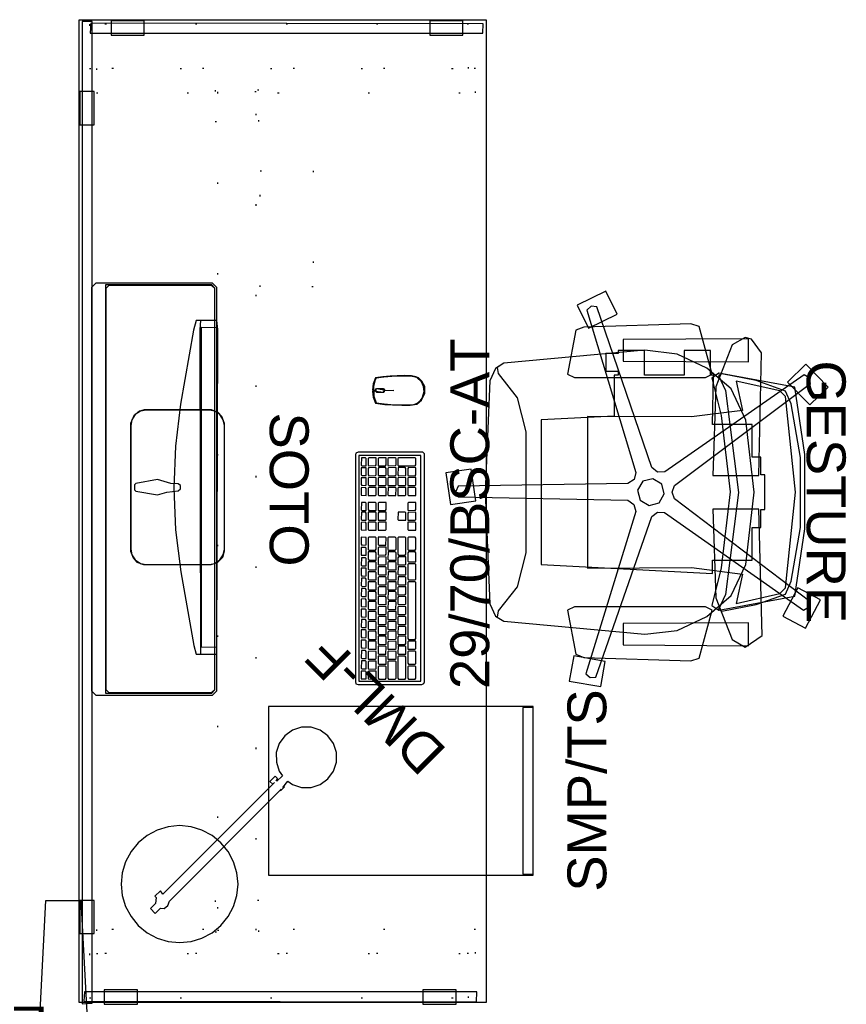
# Model space of a CAD drawing. Header units: inches. Extents: x 490 to 791, y -148 to 69.
# Tile 3 of 5: x 490 to 549, y -38 to 32. Entities that reach past the tile are written whole.
import ezdxf

# ---------------------------------------------------------------- set-up
doc = ezdxf.new("R2010")
doc.units = ezdxf.units.IN
doc.header["$MEASUREMENT"] = 0
doc.linetypes.add('Dot', pattern=[6.35, 0, -6.35])
for name, color, linetype in [('A-FURN', 7, 'Continuous'), ('A-FURN-P-FENCE-JNC', 4, 'Continuous'), ('A-FURN-P-FENCE-JNC-T', 4, 'Continuous'), ('A-FURN-P-FENCE-SUP', 4, 'Continuous'), ('A-FURN-P-FENCE-SUP-T', 4, 'Continuous'), ('A-FURN-P-FILE', 2, 'Continuous'), ('A-FURN-P-FILE-T', 2, 'Continuous'), ('A-FURN-P-FREE', 2, 'Continuous'), ('A-FURN-P-FREE-T', 2, 'Continuous'), ('A-FURN-P-SEAT', 2, 'Continuous'), ('A-FURN-P-SEAT-T', 2, 'Continuous'), ('A-FURN-P_LGHT', 4, 'Continuous'), ('A-FURN-P_LGHT-T', 4, 'Continuous'), ('CATALOGUE-TXT', 8, 'Continuous'), ('CET color Black or White', 7, 'Continuous'), ('CET Default', 7, 'Continuous')]:
    doc.layers.add(name, color=color, linetype=linetype)
doc.layers.add('AFUEL-3D-017', color=7, linetype='Continuous', true_color=0xf3f3f3)
doc.layers.add('AFUSL-3D-160', color=7, linetype='Continuous', true_color=0x3f4549)
doc.styles.add('Arial', font='arial.ttf')

# ---------------------------------------------------------------- blocks, each defined once
blk = doc.blocks.new('*C3')
at = {"layer": 'A-FURN-P_LGHT', "linetype": 'Continuous'}
for points in [[(0, 1.968), (-0.812, 1.888), (-1.594, 1.651), (-2.314, 1.266), (-2.945, 0.749), (-3.462, 0.118), (-3.847, -0.602), (-4.084, -1.384), (-4.164, -2.196), (-4.084, -3.008), (-3.847, -3.789), (-3.462, -4.509), (-2.945, -5.14), (-2.314, -5.658), (-1.594, -6.043), (-0.812, -6.28), (0, -6.36), (0.812, -6.28), (1.594, -6.043), (2.313, -5.658), (2.945, -5.14), (3.462, -4.509), (3.847, -3.789), (4.084, -3.008), (4.164, -2.196), (4.084, -1.384), (3.847, -0.602), (3.462, 0.118), (2.945, 0.749), (2.313, 1.266), (1.594, 1.651), (0.812, 1.888), (0, 1.968)], [(-0.244, 0.509), (-0.244, -0.009), (-0.435, -0.188), (-0.495, -0.527), (-0.336, -0.829), (-0.336, -12.092), (-0.396, -11.977), (-0.396, -12.375), (-0.336, -12.259), (-0.267, -12.84), (-0.669, -12.904), (-1.273, -13.212), (-1.753, -13.691), (-2.06, -14.295), (-2.166, -14.964), (-2.06, -15.634), (-1.753, -16.238), (-1.273, -16.717), (-0.669, -17.025), (0, -17.131), (0.669, -17.025), (1.273, -16.717), (1.753, -16.238), (2.06, -15.634), (2.166, -14.964), (2.06, -14.295), (1.753, -13.691), (1.273, -13.212), (0.669, -12.904), (0.266, -12.84), (0.278, -12.27), (0.337, -12.44), (0.339, -12.27), (0.385, -12.442), (0.629, -12.442), (0.629, -11.909), (0.34, -11.909), (0.337, -12.081), (0.337, -0.846), (0.629, -0.899), (0.629, -0.34), (0.492, -0.34), (0.245, -0.008), (0.245, 0.509), (-0.244, 0.509)]]:
    blk.add_lwpolyline(points, close=True, dxfattribs=at)
at = {"layer": 'A-FURN-P_LGHT-T', "linetype": 'Continuous', "style": 'Arial'}
blk.add_attdef('ITEXT', (-6.787, -22.466), '', height=2.772, dxfattribs=at).dxf.unprotected_set("ltscale", 0)
blk = doc.blocks.new('*C22')
at = {"layer": 'A-FURN-P-FREE', "linetype": 'Continuous'}
blk.add_lwpolyline([(-35, -14.5), (-35, 14.5), (35, 14.5), (35, -14.5), (-35, -14.5)], close=True, dxfattribs=at)
at = {"layer": 'A-FURN-P-FREE', "linetype": 'Dot'}
for points in [[(-34.673, -13.23), (-31.523, -13.23), (-31.523, 13.77), (-34.673, 13.77), (-34.673, -13.23)], [(31.523, -13.23), (34.673, -13.23), (34.673, 13.77), (31.523, 13.77), (31.523, -13.23)], [(-31.523, -13.73), (-29.791, -13.73), (-29.791, 13.27), (-31.523, 13.27), (-31.523, -13.73)], [(29.791, -13.73), (31.523, -13.73), (31.523, 13.27), (29.791, 13.27), (29.791, -13.73)], [(-29.975, 1.711), (-27.739, 1.711), (-27.739, 4.829), (-29.975, 4.829), (-29.975, 1.711)], [(-29.85, 1.892), (29.85, 1.892), (29.85, 4.648), (-29.85, 4.648), (-29.85, 1.892)], [(27.739, 1.711), (29.975, 1.711), (29.975, 4.829), (27.739, 4.829), (27.739, 1.711)], [(15.964, -2.164), (15.964, 1.616), (24.232, 1.616), (24.232, -2.164), (15.964, -2.164)]]:
    blk.add_lwpolyline(points, close=True, dxfattribs=at)
at = {"layer": 'A-FURN-P-FREE-T', "linetype": 'Continuous', "style": 'Arial'}
blk.add_attdef('ITEXT', (-12.677, -14.705), '', height=2.772, dxfattribs=at).dxf.unprotected_set("ltscale", 0)
blk = doc.blocks.new('*C19')
at = {"layer": 'CET color Black or White', "linetype": 'Continuous'}
for points in [[(8.089, 2.454), (-8.067, 2.454), (-8.219, 2.42), (-8.282, 2.276), (-8.282, -2.263), (-8.197, -2.42), (-8.089, -2.454), (8.153, -2.454), (8.282, -2.337), (8.282, 2.263), (8.197, 2.42), (8.089, 2.454)], [(8.036, 2.208), (-8.036, 2.208), (-8.036, -2.208), (8.036, -2.208), (8.036, 2.208)], [(-7.87, 1.555), (-7.883, 1.035), (-7.829, 0.982), (-7.322, 0.983), (-7.311, 1.503), (-7.363, 1.554), (-7.87, 1.555)], [(-7.33, 2.041), (-7.863, 2.04), (-7.875, 1.688), (-7.376, 1.688), (-7.312, 1.737), (-7.33, 2.041)], [(-6.658, 1.555), (-7.164, 1.554), (-7.176, 1.034), (-7.122, 0.982), (-6.616, 0.982), (-6.604, 1.503), (-6.658, 1.555)], [(-7.101, 2.04), (-7.149, 1.975), (-7.147, 1.688), (-6.642, 1.688), (-6.578, 1.737), (-6.577, 2.036), (-7.101, 2.04)], [(-5.951, 1.555), (-6.457, 1.554), (-6.469, 1.034), (-6.416, 0.982), (-5.909, 0.982), (-5.898, 1.503), (-5.951, 1.555)], [(-6.367, 2.04), (-6.415, 1.975), (-6.414, 1.688), (-5.909, 1.688), (-5.844, 1.737), (-5.844, 2.036), (-6.367, 2.04)], [(-5.711, 1.554), (-5.763, 1.501), (-5.762, 0.982), (-5.243, 0.982), (-5.19, 1.036), (-5.191, 1.543), (-5.711, 1.554)], [(-5.11, 2.041), (-5.615, 2.041), (-5.68, 1.993), (-5.661, 1.688), (-5.157, 1.689), (-5.109, 1.755), (-5.11, 2.041)], [(-5.005, 1.554), (-5.057, 1.501), (-5.056, 0.994), (-4.535, 0.983), (-4.483, 1.036), (-4.484, 1.543), (-5.005, 1.554)], [(-4.376, 2.041), (-4.881, 2.041), (-4.946, 1.993), (-4.928, 1.688), (-4.423, 1.689), (-4.375, 1.755), (-4.376, 2.041)], [(-4.297, 1.555), (-4.35, 1.501), (-4.349, 0.982), (-3.829, 0.982), (-3.776, 1.036), (-3.778, 1.542), (-4.297, 1.555)], [(-4.166, 2.04), (-4.214, 1.975), (-4.212, 1.688), (-3.707, 1.688), (-3.642, 1.737), (-3.642, 2.036), (-4.166, 2.04)], [(-3.591, 1.554), (-3.643, 1.501), (-3.643, 0.994), (-3.122, 0.983), (-3.07, 1.036), (-3.071, 1.543), (-3.591, 1.554)], [(-2.909, 2.041), (-3.414, 2.041), (-3.479, 1.993), (-3.46, 1.688), (-2.955, 1.689), (-2.907, 1.755), (-2.909, 2.041)], [(-2.885, 1.554), (-2.937, 1.501), (-2.936, 0.982), (-2.416, 0.982), (-2.363, 1.036), (-2.364, 1.543), (-2.885, 1.554)], [(-2.193, 2.041), (-2.726, 2.04), (-2.739, 1.688), (-2.24, 1.688), (-2.175, 1.737), (-2.193, 2.041)], [(-2.177, 1.555), (-2.23, 1.501), (-2.229, 0.982), (-1.71, 0.982), (-1.656, 1.036), (-1.658, 1.542), (-2.177, 1.555)], [(-1.964, 2.04), (-2.012, 1.975), (-2.011, 1.688), (-1.506, 1.688), (-1.441, 1.737), (-1.441, 2.036), (-1.964, 2.04)], [(-1.471, 1.554), (-1.523, 1.501), (-1.523, 0.982), (-1.003, 0.982), (-0.95, 1.036), (-0.951, 1.543), (-1.471, 1.554)], [(-1.23, 2.04), (-1.279, 1.975), (-1.277, 1.688), (-0.772, 1.688), (-0.707, 1.737), (-0.707, 2.036), (-1.23, 2.04)], [(-0.765, 1.554), (-0.817, 1.501), (-0.816, 0.994), (-0.295, 0.983), (-0.243, 1.036), (-0.244, 1.543), (-0.765, 1.554)], [(0.021, 2.041), (-0.479, 2.041), (-0.543, 1.993), (-0.524, 1.688), (0.008, 1.689), (0.021, 2.041)], [(-0.058, 1.554), (-0.11, 1.501), (-0.109, 0.994), (0.411, 0.983), (0.463, 1.036), (0.463, 1.543), (-0.058, 1.554)], [(0.237, 2.04), (0.189, 1.975), (0.191, 1.688), (0.696, 1.688), (0.761, 1.737), (0.761, 2.036), (0.237, 2.04)], [(0.649, 1.555), (0.597, 1.501), (0.597, 0.994), (1.118, 0.983), (1.17, 1.036), (1.169, 1.542), (0.649, 1.555)], [(1.476, 2.041), (0.944, 2.04), (0.931, 1.688), (1.43, 1.688), (1.495, 1.737), (1.476, 2.041)], [(2.176, 1.555), (1.356, 1.555), (1.303, 1.501), (1.303, 1.035), (1.358, 0.982), (2.177, 0.982), (2.23, 1.036), (2.23, 1.502), (2.176, 1.555)], [(2.222, 2.041), (1.723, 2.041), (1.658, 1.993), (1.677, 1.688), (2.21, 1.69), (2.222, 2.041)], [(2.768, 1.554), (2.716, 1.501), (2.718, 0.994), (3.238, 0.983), (3.29, 1.036), (3.289, 1.543), (2.768, 1.554)], [(3.269, 2.041), (2.737, 2.04), (2.724, 1.688), (3.224, 1.688), (3.288, 1.737), (3.269, 2.041)], [(3.472, 2.04), (3.423, 1.975), (3.425, 1.688), (3.93, 1.688), (3.995, 1.737), (3.995, 2.036), (3.472, 2.04)], [(3.475, 1.554), (3.423, 1.501), (3.424, 0.994), (3.945, 0.983), (3.997, 1.036), (3.995, 1.543), (3.475, 1.554)], [(4.178, 2.04), (4.13, 1.975), (4.132, 1.688), (4.637, 1.688), (4.702, 1.737), (4.702, 2.036), (4.178, 2.04)], [(4.183, 1.555), (4.13, 1.501), (4.131, 0.982), (4.65, 0.982), (4.703, 1.036), (4.702, 1.542), (4.183, 1.555)], [(5.709, 1.555), (5.19, 1.554), (5.19, 1.035), (5.244, 0.982), (5.763, 0.982), (5.763, 1.502), (5.709, 1.555)], [(5.743, 2.041), (5.211, 2.04), (5.198, 1.688), (5.697, 1.688), (5.762, 1.737), (5.743, 2.041)], [(6.416, 1.555), (5.949, 1.555), (5.896, 1.501), (5.897, 1.034), (5.951, 0.982), (6.457, 0.982), (6.469, 1.503), (6.416, 1.555)], [(6.448, 2.041), (5.963, 2.041), (5.898, 1.993), (5.917, 1.688), (6.461, 1.689), (6.448, 2.041)], [(7.122, 1.555), (6.656, 1.555), (6.603, 1.501), (6.604, 1.034), (6.657, 0.982), (7.164, 0.982), (7.176, 1.503), (7.122, 1.555)], [(7.155, 2.041), (6.67, 2.041), (6.605, 1.993), (6.623, 1.688), (7.168, 1.689), (7.155, 2.041)], [(7.358, 2.04), (7.31, 1.975), (7.312, 1.688), (7.817, 1.688), (7.882, 1.737), (7.882, 2.036), (7.358, 2.04)], [(7.322, 1.555), (7.311, 1.034), (7.364, 0.982), (7.883, 0.983), (7.883, 1.502), (7.83, 1.554), (7.322, 1.555)], [(-7.011, 0.849), (-7.831, 0.848), (-7.883, 0.794), (-7.882, 0.327), (-7.829, 0.275), (-7.023, 0.275), (-6.957, 0.324), (-6.957, 0.796), (-7.011, 0.849)], [(-6.771, 0.848), (-6.823, 0.794), (-6.822, 0.275), (-6.303, 0.275), (-6.25, 0.329), (-6.251, 0.836), (-6.771, 0.848)], [(-6.065, 0.848), (-6.117, 0.794), (-6.116, 0.288), (-5.595, 0.276), (-5.543, 0.329), (-5.544, 0.836), (-6.065, 0.848)], [(-5.358, 0.848), (-5.41, 0.794), (-5.409, 0.275), (-4.889, 0.275), (-4.837, 0.329), (-4.837, 0.836), (-5.358, 0.848)], [(-4.65, 0.849), (-4.703, 0.794), (-4.703, 0.275), (-4.183, 0.275), (-4.13, 0.329), (-4.131, 0.836), (-4.65, 0.849)], [(-3.478, 0.849), (-3.997, 0.847), (-3.997, 0.328), (-3.943, 0.275), (-3.436, 0.276), (-3.424, 0.797), (-3.478, 0.849)], [(-2.771, 0.849), (-3.277, 0.847), (-3.289, 0.327), (-3.236, 0.275), (-2.729, 0.276), (-2.718, 0.797), (-2.771, 0.849)], [(-2.53, 0.849), (-2.583, 0.794), (-2.582, 0.275), (-2.063, 0.275), (-2.01, 0.329), (-2.011, 0.836), (-2.53, 0.849)], [(-1.358, 0.849), (-1.864, 0.847), (-1.876, 0.327), (-1.822, 0.275), (-1.316, 0.276), (-1.304, 0.797), (-1.358, 0.849)], [(-0.651, 0.849), (-1.118, 0.848), (-1.17, 0.794), (-1.169, 0.275), (-0.65, 0.275), (-0.597, 0.329), (-0.597, 0.796), (-0.651, 0.849)], [(-0.412, 0.848), (-0.464, 0.794), (-0.462, 0.275), (0.057, 0.275), (0.11, 0.329), (0.109, 0.836), (-0.412, 0.848)], [(0.762, 0.849), (0.243, 0.847), (0.243, 0.328), (0.297, 0.275), (0.804, 0.276), (0.816, 0.797), (0.762, 0.849)], [(1.469, 0.849), (0.962, 0.847), (0.951, 0.327), (1.004, 0.275), (1.511, 0.276), (1.522, 0.797), (1.469, 0.849)], [(1.709, 0.849), (1.657, 0.794), (1.657, 0.288), (2.178, 0.276), (2.23, 0.329), (2.229, 0.836), (1.709, 0.849)], [(2.729, 0.848), (2.718, 0.327), (2.771, 0.275), (3.29, 0.276), (3.29, 0.796), (3.237, 0.848), (2.729, 0.848)], [(3.436, 0.848), (3.424, 0.327), (3.478, 0.275), (3.997, 0.276), (3.997, 0.796), (3.943, 0.848), (3.436, 0.848)], [(4.649, 0.849), (4.13, 0.847), (4.13, 0.328), (4.184, 0.275), (4.703, 0.276), (4.703, 0.796), (4.649, 0.849)], [(5.243, 0.849), (5.19, 0.794), (5.191, 0.275), (5.71, 0.275), (5.763, 0.329), (5.763, 0.836), (5.243, 0.849)], [(5.909, 0.848), (5.897, 0.327), (5.951, 0.275), (6.417, 0.275), (6.47, 0.329), (6.469, 0.797), (6.416, 0.848), (5.909, 0.848)], [(6.616, 0.848), (6.604, 0.327), (6.657, 0.275), (7.124, 0.275), (7.177, 0.329), (7.176, 0.797), (7.123, 0.848), (6.616, 0.848)], [(7.829, 0.849), (7.31, 0.847), (7.31, 0.328), (7.364, 0.275), (7.871, 0.276), (7.882, 0.797), (7.829, 0.849)], [(-7.817, 0.142), (-7.883, 0.093), (-7.883, -0.379), (-7.829, -0.432), (-6.656, -0.431), (-6.603, -0.377), (-6.604, 0.09), (-6.658, 0.142), (-7.817, 0.142)], [(-5.951, 0.142), (-6.47, 0.141), (-6.47, -0.379), (-6.416, -0.432), (-5.909, -0.431), (-5.898, 0.09), (-5.951, 0.142)], [(-5.244, 0.142), (-5.751, 0.141), (-5.762, -0.38), (-5.709, -0.432), (-5.202, -0.431), (-5.191, 0.09), (-5.244, 0.142)], [(-5.044, 0.141), (-5.057, -0.379), (-5.002, -0.432), (-4.483, -0.43), (-4.483, 0.089), (-4.537, 0.141), (-5.044, 0.141)], [(-4.337, 0.141), (-4.35, -0.379), (-4.296, -0.432), (-3.789, -0.43), (-3.778, 0.09), (-3.83, 0.141), (-4.337, 0.141)], [(-3.124, 0.142), (-3.643, 0.141), (-3.643, -0.379), (-3.589, -0.432), (-3.07, -0.431), (-3.07, 0.089), (-3.124, 0.142)], [(-2.884, 0.142), (-2.937, 0.088), (-2.936, -0.419), (-2.415, -0.431), (-2.363, -0.377), (-2.365, 0.129), (-2.884, 0.142)], [(-2.178, 0.141), (-2.23, 0.088), (-2.229, -0.432), (-1.709, -0.432), (-1.656, -0.377), (-1.658, 0.129), (-2.178, 0.141)], [(-1.004, 0.142), (-1.523, 0.141), (-1.523, -0.379), (-1.469, -0.432), (-0.963, -0.431), (-0.951, 0.09), (-1.004, 0.142)], [(-0.765, 0.141), (-0.817, 0.088), (-0.816, -0.432), (-0.296, -0.432), (-0.243, -0.377), (-0.244, 0.129), (-0.765, 0.141)], [(0.409, 0.142), (-0.058, 0.141), (-0.11, 0.088), (-0.109, -0.432), (0.41, -0.432), (0.463, -0.377), (0.463, 0.089), (0.409, 0.142)], [(0.649, 0.142), (0.596, 0.088), (0.597, -0.432), (1.117, -0.432), (1.17, -0.377), (1.169, 0.129), (0.649, 0.142)], [(2.175, 0.142), (1.356, 0.141), (1.303, 0.088), (1.304, -0.38), (1.358, -0.432), (2.163, -0.432), (2.229, -0.382), (2.229, 0.09), (2.175, 0.142)], [(5.242, 0.141), (5.19, 0.088), (5.19, -0.419), (5.711, -0.431), (5.763, -0.377), (5.762, 0.129), (5.242, 0.141)], [(5.909, 0.141), (5.897, -0.38), (5.951, -0.432), (6.47, -0.43), (6.47, 0.089), (6.416, 0.141), (5.909, 0.141)], [(7.122, 0.142), (6.656, 0.142), (6.603, 0.088), (6.604, -0.38), (6.657, -0.432), (7.164, -0.431), (7.176, 0.09), (7.122, 0.142)], [(7.322, 0.141), (7.311, -0.38), (7.364, -0.432), (7.83, -0.432), (7.883, -0.377), (7.882, 0.09), (7.83, 0.141), (7.322, 0.141)], [(-7.83, -0.565), (-7.883, -0.619), (-7.882, -1.086), (-7.829, -1.138), (-6.317, -1.138), (-6.251, -1.089), (-6.25, -0.617), (-6.304, -0.565), (-7.83, -0.565)], [(-6.065, -0.566), (-6.117, -0.619), (-6.116, -1.126), (-5.595, -1.137), (-5.543, -1.084), (-5.544, -0.577), (-6.065, -0.566)], [(-4.891, -0.565), (-5.41, -0.566), (-5.41, -1.085), (-5.356, -1.138), (-4.849, -1.137), (-4.838, -0.617), (-4.891, -0.565)], [(-4.65, -0.565), (-4.703, -0.619), (-4.702, -1.126), (-4.182, -1.137), (-4.13, -1.084), (-4.131, -0.578), (-4.65, -0.565)], [(-3.477, -0.565), (-3.945, -0.566), (-3.997, -0.619), (-3.996, -1.126), (-3.475, -1.137), (-3.423, -1.084), (-3.423, -0.618), (-3.477, -0.565)], [(-2.771, -0.565), (-3.29, -0.566), (-3.29, -1.085), (-3.236, -1.138), (-2.729, -1.137), (-2.718, -0.617), (-2.771, -0.565)], [(-2.064, -0.565), (-2.531, -0.565), (-2.583, -0.619), (-2.582, -1.086), (-2.529, -1.138), (-2.023, -1.137), (-2.011, -0.617), (-2.064, -0.565)], [(-1.358, -0.565), (-1.877, -0.566), (-1.877, -1.085), (-1.823, -1.138), (-1.316, -1.137), (-1.304, -0.617), (-1.358, -0.565)], [(-1.118, -0.566), (-1.17, -0.619), (-1.169, -1.138), (-0.65, -1.138), (-0.597, -1.084), (-0.597, -0.577), (-1.118, -0.566)], [(-0.411, -0.565), (-0.463, -0.619), (-0.463, -1.126), (0.058, -1.137), (0.11, -1.084), (0.109, -0.578), (-0.411, -0.565)], [(0.763, -0.565), (0.243, -0.566), (0.243, -1.085), (0.297, -1.138), (0.817, -1.137), (0.817, -0.618), (0.763, -0.565)], [(1.017, -0.565), (0.951, -0.614), (0.95, -1.085), (1.004, -1.138), (2.177, -1.138), (2.23, -1.084), (2.23, -0.618), (2.175, -0.565), (1.017, -0.565)], [(3.476, -0.565), (3.423, -0.619), (3.424, -1.126), (3.945, -1.137), (3.997, -1.084), (3.995, -0.578), (3.476, -0.565)], [(5.203, -0.565), (5.19, -1.085), (5.244, -1.138), (5.763, -1.137), (5.763, -0.618), (5.71, -0.565), (5.203, -0.565)], [(6.416, -0.565), (5.949, -0.565), (5.896, -0.619), (5.897, -1.086), (5.951, -1.138), (6.457, -1.137), (6.469, -0.617), (6.416, -0.565)], [(6.656, -0.565), (6.603, -0.619), (6.604, -1.138), (7.124, -1.138), (7.177, -1.084), (7.175, -0.578), (6.656, -0.565)], [(7.362, -0.565), (7.309, -0.619), (7.31, -1.792), (7.364, -1.845), (7.831, -1.844), (7.883, -1.79), (7.883, -0.631), (7.834, -0.565), (7.362, -0.565)], [(-7.011, -1.271), (-7.831, -1.272), (-7.883, -1.325), (-7.883, -1.793), (-7.829, -1.845), (-7.009, -1.844), (-6.956, -1.791), (-6.958, -1.323), (-7.011, -1.271)], [(-5.951, -1.271), (-6.757, -1.271), (-6.823, -1.321), (-6.823, -1.793), (-6.769, -1.845), (-5.949, -1.844), (-5.896, -1.791), (-5.898, -1.323), (-5.951, -1.271)], [(-5.751, -1.272), (-5.762, -1.793), (-5.709, -1.845), (-5.19, -1.844), (-5.19, -1.324), (-5.243, -1.272), (-5.751, -1.272)], [(-4.99, -1.271), (-5.056, -1.321), (-5.056, -1.793), (-5.002, -1.845), (-1.017, -1.845), (-0.951, -1.796), (-0.95, -1.324), (-1.005, -1.271), (-4.99, -1.271)], [(0.276, -1.271), (-0.75, -1.271), (-0.816, -1.321), (-0.816, -1.793), (-0.762, -1.845), (0.278, -1.845), (0.331, -1.791), (0.331, -1.324), (0.276, -1.271)], [(1.116, -1.271), (0.516, -1.272), (0.464, -1.326), (0.477, -1.845), (1.118, -1.844), (1.17, -1.791), (1.169, -1.323), (1.116, -1.271)], [(2.175, -1.271), (1.356, -1.272), (1.303, -1.326), (1.304, -1.793), (1.358, -1.845), (2.163, -1.845), (2.229, -1.796), (2.229, -1.324), (2.175, -1.271)], [(2.769, -1.271), (2.716, -1.326), (2.718, -1.845), (3.237, -1.845), (3.29, -1.791), (3.289, -1.284), (2.769, -1.271)], [(3.436, -1.272), (3.424, -1.793), (3.478, -1.845), (3.984, -1.844), (3.996, -1.323), (3.943, -1.272), (3.436, -1.272)], [(4.142, -1.272), (4.131, -1.793), (4.184, -1.845), (4.703, -1.844), (4.703, -1.324), (4.65, -1.272), (4.142, -1.272)], [(5.242, -1.272), (5.19, -1.326), (5.191, -1.845), (5.71, -1.845), (5.763, -1.791), (5.762, -1.284), (5.242, -1.272)], [(5.909, -1.272), (5.897, -1.793), (5.951, -1.845), (6.47, -1.844), (6.47, -1.324), (6.416, -1.272), (5.909, -1.272)], [(6.616, -1.272), (6.603, -1.792), (6.657, -1.845), (7.164, -1.844), (7.176, -1.323), (7.123, -1.272), (6.616, -1.272)]]:
    blk.add_lwpolyline(points, close=True, dxfattribs=at)
blk = doc.blocks.new('*C46')
at = {"layer": 'A-FURN-P-FENCE-JNC', "linetype": 'Continuous'}
for points in [[(-0.91, 1.5), (-0.41, 11.25), (2.091, 11.25), (2.59, 1.5), (2.091, -8.25), (-0.41, -8.25), (-0.91, 1.5)], [(1.05, 0), (1.05, 3), (1.45, 3), (1.45, 0), (1.05, 0)], [(1.05, 0), (1.05, 3), (1.45, 3), (1.45, 0), (1.05, 0)]]:
    blk.add_lwpolyline(points, close=True, dxfattribs=at)
at = {"layer": 'A-FURN-P-FENCE-SUP', "linetype": 'Continuous'}
blk.add_lwpolyline([(-0.91, 1.5), (-0.41, 11.25), (2.091, 11.25), (2.59, 1.5), (2.091, -8.25), (-0.41, -8.25), (-0.91, 1.5)], close=True, dxfattribs=at)
at = {"layer": 'A-FURN-P-FENCE-JNC-T', "linetype": 'Continuous', "style": 'Arial'}
blk.add_attdef('ITEXT', (1.937, -0.709), '', height=2.772, dxfattribs=at).dxf.unprotected_set("ltscale", 0)
at = {"layer": 'A-FURN-P-FENCE-SUP-T', "linetype": 'Continuous', "style": 'Arial'}
blk.add_attdef('ITEXT', (-1.325, 13.005), '', height=2.772, dxfattribs=at).dxf.unprotected_set("ltscale", 0)
blk = doc.blocks.new('*C43')
at = {"layer": 'CET color Black or White', "linetype": 'Continuous'}
for points in [[(0.017, 1.864), (0.019, 1.667), (0.142, 1.591), (0.042, 1.071), (0.015, 1.057), (-0.001, 0.356), (-0.018, 1.055), (-0.144, 1.12), (-0.079, 1.636), (-0.039, 1.862), (-0.471, 1.822), (-0.901, 1.647), (-0.993, 0.993), (-1.031, 0.435), (-1.05, -0.21), (-1.041, -0.818), (-0.964, -1.289), (-0.699, -1.628), (-0.225, -1.863), (0.281, -1.847), (0.664, -1.655), (0.902, -1.41), (0.98, -1.208), (1.035, -0.915), (1.055, -0.38), (1.024, 0.616), (0.98, 1.122), (0.902, 1.648), (0.471, 1.822), (0.017, 1.864)], [(0.275, 1.79), (-0.416, 1.765), (-0.876, 1.611), (-0.959, 1.031), (-1.014, 0.324), (-1.029, -0.131), (-1.025, -0.584), (-0.991, -1.078), (-0.915, -1.302), (-0.74, -1.532), (-0.54, -1.669), (-0.084, -1.802), (0.278, -1.772), (0.616, -1.626), (0.928, -1.281), (1.002, -0.968), (1.028, -0.47), (1.004, 0.487), (0.957, 1.072), (0.878, 1.609), (0.675, 1.699), (0.275, 1.79)], [(0.08, 1.635), (-0.064, 1.633), (-0.122, 1.576), (-0.125, 1.059), (-0.069, 1.006), (0.08, 1.002), (0.123, 1.075), (0.127, 1.572), (0.08, 1.635)]]:
    blk.add_lwpolyline(points, close=True, dxfattribs=at)
blk = doc.blocks.new('*C20')
at = {"layer": 'A-FURN-P-FILE', "linetype": 'Continuous'}
for points in [[(0, 0), (12, 0), (12, 18.875), (0, 18.875), (0, 0)], [(0.062, 0), (11.938, 0), (11.938, 0.75), (0.062, 0.75), (0.062, 0)]]:
    blk.add_lwpolyline(points, close=True, dxfattribs=at)
at = {"layer": 'A-FURN-P-FILE-T', "linetype": 'Continuous', "style": 'Arial'}
blk.add_attdef('ITEXT', (-1.185, -5.205), '', height=2.772, dxfattribs=at).dxf.unprotected_set("ltscale", 0)
blk = doc.blocks.new('*C55')
at = {"layer": 'CET color Black or White', "linetype": 'Continuous'}
for points in [[(-4.551, 3.349), (-5.03, 3.156), (-5.333, 2.89), (-5.51, 2.426), (-5.51, -2.389), (-5.369, -2.834), (-4.983, -3.216), (-4.527, -3.349), (4.551, -3.349), (5.03, -3.156), (5.333, -2.89), (5.511, -2.422), (5.51, 2.373), (5.411, 2.702), (5.083, 3.117), (4.537, 3.349), (-4.551, 3.349)], [(-4.41, 3.336), (-4.81, 3.26), (-5.179, 3.017), (-5.421, 2.649), (-5.497, 2.248), (-5.497, -2.248), (-5.421, -2.649), (-5.179, -3.017), (-4.81, -3.26), (-4.41, -3.336), (4.41, -3.336), (4.81, -3.26), (5.179, -3.017), (5.421, -2.649), (5.497, -2.248), (5.497, 2.248), (5.421, 2.649), (5.179, 3.017), (4.81, 3.26), (4.41, 3.336), (-4.41, 3.336)], [(-0.174, 3.072), (-0.275, 2.974), (-0.549, 1.418), (-0.347, 0.768), (-0.256, -0.042), (-0.116, -0.203), (0.116, -0.203), (0.256, -0.042), (0.262, 0.487), (0.549, 1.418), (0.275, 2.974), (0.174, 3.072), (-0.174, 3.072)], [(-0.056, 0.266), (-3.042, 0.135), (-6.013, -0.234), (-11.279, -1.159), (-11.887, -1.336), (-11.887, -2.805), (11.232, -2.859), (11.887, -2.805), (11.887, -1.337), (11.201, -1.146), (5.915, -0.219), (2.93, 0.144), (-0.056, 0.266)], [(-11.887, -1.642), (-11.887, -2.805), (11.232, -2.859), (11.887, -2.805), (11.887, -1.642), (11.232, -1.588), (-11.887, -1.642)], [(-11.365, -1.683), (-11.384, -2.796), (11.356, -2.796), (11.384, -1.683), (-11.365, -1.683)]]:
    blk.add_lwpolyline(points, close=True, dxfattribs=at)
blk = doc.blocks.new('*C11')
at = {"layer": 'A-FURN-P-SEAT', "linetype": 'Continuous'}
for points in [[(-7.447, 24.303), (-9.079, 22.722), (-7.81, 21.412), (-6.178, 22.993), (-7.447, 24.303)], [(7.715, 23.754), (6.861, 22.142), (8.869, 21.079), (9.723, 22.69), (7.715, 23.754)], [(-7.71, 23.038), (-8.116, 22.958), (-8.322, 22.601), (-1.418, 12.67), (-1.394, 12.152), (-1.722, 11.751), (-13.165, 7.831), (-13.214, 7.42), (-12.938, 7.113), (-1.359, 10.611), (-0.859, 10.474), (-0.58, 10.037), (-0.387, -2.057), (-0.012, -2.23), (0.365, -2.062), (0.617, 10.03), (0.902, 10.464), (1.403, 10.595), (12.965, 7.041), (13.246, 7.344), (13.203, 7.754), (1.78, 11.731), (1.456, 12.135), (1.486, 12.653), (8.439, 22.55), (8.237, 22.911), (7.834, 22.997), (0.522, 13.362), (0.037, 13.179), (-0.446, 13.368), (-7.71, 23.038)], [(-2.653, 22.63), (-7.45, 21.923), (-8.445, 16.511), (-8.096, 16.025), (-5.42, 16.685), (0.002, 17.318), (5.424, 16.685), (8.099, 16.025), (8.449, 16.511), (7.454, 21.923), (2.656, 22.63), (-2.653, 22.63)], [(-2.433, 22.339), (-6.263, 21.661), (-7.165, 21.258), (-7.908, 19.182), (-8.397, 16.729), (-8.263, 16.486), (-7.197, 16.99), (0.062, 17.913), (7.321, 16.99), (8.386, 16.486), (8.521, 16.729), (8.032, 19.182), (7.289, 21.258), (6.386, 21.661), (2.557, 22.339), (-2.433, 22.339)], [(0.041, 21.965), (-6.774, 21.266), (-7.173, 20.851), (-7.875, 17.752), (-5.788, 18.19), (-5.326, 14.569), (-5.356, 7.162), (5.438, 7.162), (5.409, 14.569), (5.87, 18.19), (7.958, 17.752), (7.255, 20.851), (6.856, 21.266), (0.041, 21.965)], [(1.276, 19.784), (-1.193, 19.784), (-1.193, 19.502), (-2.463, 19.502), (-2.463, 18.896), (-4.792, 18.896), (-4.792, 16.054), (-8.299, 16.146), (-8.299, 15.927), (-10.052, 15.927), (-10.052, 14.039), (-8.299, 14.039), (-8.299, 11.229), (-10.052, 11.229), (-10.052, 9.34), (-9.849, 9.34), (-9.849, 8.455), (-8.573, 8.455), (-8.573, 9.34), (-8.299, 9.34), (-8.299, 9.068), (-5.376, 9.068), (-5.107, 3.849), (5.19, 3.849), (5.819, 16.054), (4.874, 16.054), (4.874, 18.896), (2.546, 18.896), (2.546, 19.502), (1.276, 19.502), (1.276, 19.784)], [(-9.896, 19.559), (-10.853, 18.848), (-10.992, 18.38), (-10.449, 17.47), (-7.473, 16.297), (-1.161, 16.093), (-1.161, 19.355), (-9.896, 19.559)], [(0.041, 19.025), (-5.101, 18.43), (-7.313, 17.398), (-8.806, 15.652), (-9.805, 13.552), (-10.077, 11.246), (-9.143, 1.203), (-8.846, 0.714), (-8.408, 0.796), (-6.695, 2.149), (-4.266, 2.773), (4.349, 2.773), (6.778, 2.149), (8.49, 0.796), (8.929, 0.714), (9.225, 1.203), (10.159, 11.246), (9.888, 13.552), (8.888, 15.652), (7.395, 17.398), (5.184, 18.43), (0.041, 19.025)], [(0.041, 19.025), (-5.101, 18.43), (-7.313, 17.398), (-8.806, 15.652), (-9.805, 13.552), (-10.077, 11.246), (-9.143, 1.203), (-8.776, 0.599), (-7.902, 0.201), (0.041, -0.134), (7.984, 0.201), (8.858, 0.599), (9.225, 1.203), (10.159, 11.246), (9.888, 13.552), (8.888, 15.652), (7.395, 17.398), (5.184, 18.43), (0.041, 19.025)], [(10.25, 19.593), (1.244, 19.355), (1.243, 16.093), (7.556, 16.297), (10.531, 17.47), (11.075, 18.38), (10.25, 19.593)], [(-10.888, 18.621), (-10.837, 9.698), (-9.305, 9.698), (-9.254, 18.621), (-10.888, 18.621)], [(10.971, 18.621), (9.336, 18.621), (9.387, 9.698), (10.92, 9.698), (10.971, 18.621)], [(-8.364, 16.039), (-11.771, 15.108), (-11.959, 14.522), (-11.727, 6.908), (-11.501, 6.338), (-8.362, 5.745), (-8.125, 6.23), (-8.125, 15.574), (-8.364, 16.039)], [(8.447, 16.039), (8.208, 15.574), (8.208, 6.23), (8.445, 5.745), (11.583, 6.338), (11.809, 6.908), (12.042, 14.522), (11.854, 15.108), (8.447, 16.039)], [(0.164, 12.63), (-0.546, 12.448), (-0.92, 11.817), (-0.739, 11.106), (-0.108, 10.732), (0.603, 10.914), (0.977, 11.545), (0.796, 12.255), (0.164, 12.63)], [(-12.648, 9.274), (-14.286, 8.472), (-13.287, 6.431), (-11.649, 7.233), (-12.648, 9.274)], [(12.089, 8.415), (11.699, 6.177), (13.495, 5.863), (13.886, 8.101), (12.089, 8.415)], [(0.65, -0.799), (-1.6, -1.119), (-1.343, -2.925), (0.906, -2.605), (0.65, -0.799)]]:
    blk.add_lwpolyline(points, close=True, dxfattribs=at)
at = {"layer": 'A-FURN-P-SEAT-T', "linetype": 'Continuous', "style": 'Arial'}
blk.add_attdef('ITEXT', (-9.35, 22.775), '', height=2.772, dxfattribs=at).dxf.unprotected_set("ltscale", 0)
blk = doc.blocks.new('*C36')
at = {"layer": 'CET color Black or White', "linetype": 'Continuous'}
for points in [[(-34.999, 14.215), (-34.959, 13.506), (34.961, 13.506), (34.961, 14.215), (-34.999, 14.215)], [(-34.146, -13.912), (-34.146, 14.048), (-34.814, 14.088), (-34.854, -13.872), (-34.146, -13.912)], [(-29.992, 14.368), (-29.992, 13.344), (-27.63, 13.344), (-27.63, 14.368), (-29.992, 14.368)], [(27.611, 14.368), (27.611, 13.344), (29.973, 13.344), (29.973, 14.368), (27.611, 14.368)], [(34.146, 13.632), (34.146, -14.328), (34.814, -14.368), (34.854, 13.592), (34.146, 13.632)], [(-33.992, 10.271), (-33.992, 12.634), (-35.016, 12.634), (-35.016, 10.271), (-33.992, 10.271)], [(33.992, 12.145), (33.992, 9.783), (35.016, 9.783), (35.016, 12.145), (33.992, 12.145)], [(-33.992, -12.425), (-33.992, -10.062), (-35.016, -10.062), (-35.016, -12.425), (-33.992, -12.425)], [(33.992, -10.551), (33.992, -12.913), (35.016, -12.913), (35.016, -10.551), (33.992, -10.551)]]:
    blk.add_lwpolyline(points, close=True, dxfattribs=at)
blk = doc.blocks.new('*C52')
at = {"layer": 'AFUEL-3D-017', "linetype": 'Continuous'}
for points in [[(-14.362, 4.463), (-14.673, 4.153), (-14.673, -4.153), (-14.362, -4.463), (14.362, -4.463), (14.673, -4.153), (14.673, 4.153), (14.362, 4.463), (-14.362, 4.463)], [(-14.305, 4.326), (-14.535, 4.096), (-14.535, -3.467), (14.535, -3.467), (14.535, 4.096), (14.305, 4.326), (-14.305, 4.326)]]:
    blk.add_lwpolyline(points, close=True, dxfattribs=at)
at = {"layer": 'AFUSL-3D-160', "linetype": 'Continuous'}
blk.add_lwpolyline([(-14.276, 4.305), (-14.496, 4.085), (-14.496, -3.232), (-14.276, -3.452), (14.276, -3.452), (14.496, -3.232), (14.496, 4.085), (14.276, 4.305), (-14.276, 4.305)], close=True, dxfattribs=at)
at = {"layer": 'CATALOGUE-TXT', "linetype": 'Continuous', "style": 'Arial'}
blk.add_attdef('ITEXT', (-5.453, 8.228), '', height=2.772, dxfattribs=at).dxf.unprotected_set("ltscale", 0)

msp = doc.modelspace()

# ---------------------------------------------------------------- block references
at = {"layer": 'A-FURN', "linetype": 'Continuous'}
for name, p, rotation, values in [('*C22', (508.69, -2.643), 89.99999999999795, {'ITEXT': '29/70/BSC-AT'}), ('*C11', (523.239, -1.26, 0), 269.9999999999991, {'ITEXT': 'GESTURE'}), ('*C20', (526.535, -28.567, 0), 89.99999999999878, {'ITEXT': 'SMP/TS'})]:
    msp.add_blockref(name, p, dxfattribs=dict(at, rotation=rotation)).add_auto_attribs(values)
ref = msp.add_blockref('*C3', (499.788, -30.764, 28.5), dxfattribs=dict(at, rotation=134.9999999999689))
ref.add_attrib('ITEXT', 'DML-F', (520.473, -19.677), dxfattribs={"layer": 'A-FURN-P_LGHT-T', "linetype": 'Continuous', "height": 2.772, "rotation": 135, "style": 'Arial'}).dxf.unprotected_set("ltscale", 0)
ref = msp.add_blockref('*C46', (493.903, -38.639), dxfattribs=dict(at, rotation=179.9999999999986))
ref.add_attrib('ITEXT', 'E', (491.966, -37.93), dxfattribs={"layer": 'A-FURN-P-FENCE-JNC-T', "linetype": 'Continuous', "height": 2.772, "rotation": 180, "style": 'Arial'}).dxf.unprotected_set("ltscale", 0)
ref.add_attrib('ITEXT', 'FF', (495.228, -51.644), dxfattribs={"layer": 'A-FURN-P-FENCE-SUP-T', "linetype": 'Continuous', "height": 2.772, "rotation": 180, "style": 'Arial'}).dxf.unprotected_set("ltscale", 0)
at = {"layer": 'CET Default', "linetype": 'Continuous'}
for name, p, rotation in [('*C36', (508.606, -2.74, 28.5), 89.9999999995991), ('*C55', (501.193, -0.946, 32.5), 89.99999999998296), ('*C43', (516.95, 5.948, 28.5), 89.99999999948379), ('*C19', (516.325, -6.724, 28.5), 89.99999999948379)]:
    msp.add_blockref(name, p, dxfattribs=dict(at, rotation=rotation))
ref = msp.add_blockref('*C52', (499.533, -1.072, 28.5), dxfattribs=dict(at, rotation=269.9999999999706))
ref.add_attrib('ITEXT', 'SOTO', (507.762, 4.38), dxfattribs={"layer": 'CATALOGUE-TXT', "linetype": 'Continuous', "height": 2.772, "rotation": 270, "style": 'Arial'}).dxf.unprotected_set("ltscale", 0)

doc.saveas('drawing.dxf')
